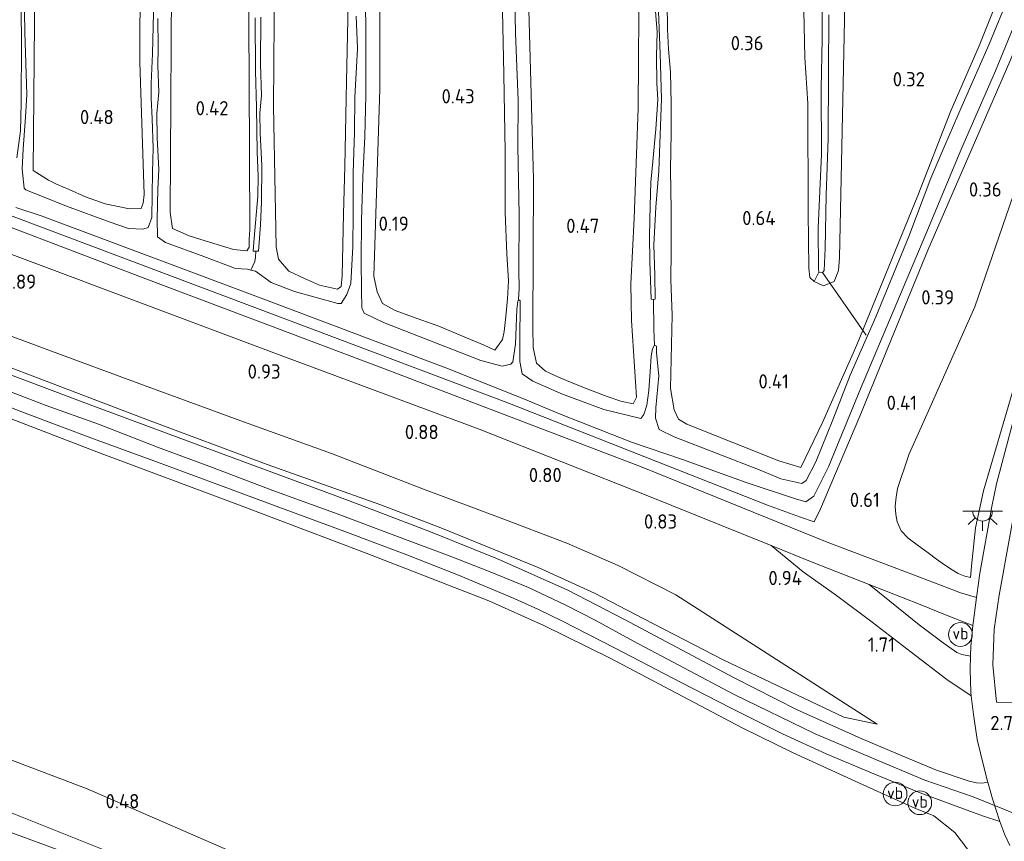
# Model space of a CAD drawing. Extents: x 126429 to 133038, y 413091 to 414846.
# Tile 28 of 256: x 126726 to 126850, y 414155 to 414259. Entities that reach past the tile are written whole.
import ezdxf
from ezdxf.enums import TextEntityAlignment as Align
from ezdxf.lldxf.tags import DXFTag

# ---------------------------------------------------------------- set-up
doc = ezdxf.new("R2010")
doc.units = 0
for name, color, linetype, lineweight in [('B-ME-BC-BETONVORM-GV', 50, 'Continuous', 18), ('B-ME-GR-GRAS-GV', 60, 'Continuous', 13), ('B-ME-GW-OPHOGING_KRUIN-G', 90, 'Continuous', 18), ('B-ME-GW-TALUD_KRUIN-G', 90, 'Continuous', 18), ('B-ME-GW-TALUD_TEEN-G', 90, 'Continuous', 18), ('B-ME-IE-MEUBILAIR_WEGMEUBILAIR-S', 7, 'Continuous', 25), ('B-ME-IE-TERREINAFSCHEIDING_KUNSTMATIG_HEKWERK-G', 20, 'IE-TERREINAFSCHEIDING-KUNSTMATIG', 18), ('B-ME-KW-KUNSTWERK_DUIKER-G', 170, 'Continuous', 18), ('B-ME-OG-HOOGTEPUNT-S', 7, 'Continuous', 25), ('B-ME-OG-WATER_GREPPEL-G', 160, 'Continuous', 18), ('B-ME-OG-WATER_SLOOT-G', 120, 'Continuous', 18), ('B-ME-OG-WATER_SLOOT-GV', 120, 'Continuous', 18), ('B-ME-VH-VERHARDING_ASFALT-GV', 252, 'Continuous', 18), ('B-ME-VH-VERHARDING_HALFVERHARDING-GV', 252, 'Continuous', 18), ('B-ME-VW-VERKEERSTEKEN_DRAAGCONSTRUCTIE-S', 7, 'Continuous', 25), ('B-ME-WH-WINTERBED-G', 150, 'WH-WINTERBED', 18)]:
    doc.layers.add(name, color=color, linetype=linetype, lineweight=lineweight)
doc.styles.add('NLCS-ISO', font='NLCS-ISO.ttf')
doc.styles.add('NLCS-ISO-ANNOTATIVE-T18', font='NLCS-ISO.ttf', dxfattribs={"height": 1.8})
doc.styles.get("Standard").update_dxf_attribs({"font": 'arial.ttf'})
doc.linetypes.add('IE-TERREINAFSCHEIDING-KUNSTMATIG', pattern='A,4,[82,NLCS.SHX,S=0.75,R=90,X=0,Y=0],4,-2', length=10)
tags = doc.linetypes.add('WH-WINTERBED', pattern='A,6,-3.5,["WB",Standard,S=1.8,R=0,X=-1.5,Y=-0.9],-3.5,6,-3.5,6,-3.5,6,-3.5,6,-3.5', length=51).pattern_tags.tags
tags[6] = DXFTag(74, 10)

# ---------------------------------------------------------------- blocks, each defined once
blk = doc.blocks.new('SAL-HOOGTELABEL-SO')
at = {"color": 0, "linetype": 'ByBlock', "lineweight": -2, "style": 'NLCS-ISO-ANNOTATIVE-T18'}
blk.add_attdef('HOOGTE', text='', height=1.8, dxfattribs=at).set_placement((2.79, 0), align=Align.RIGHT)
blk = doc.blocks.new('SKL-ET_OV_LICHTPUNT-SO')
at = {"color": 0, "linetype": 'ByBlock', "lineweight": 18}
for points in [[(-1.25, 0), (-2.5, 0)], [(1.25, 0), (2.5, 0)], [(-0.92, -0.85), (-1.83, -1.7)], [(0.92, -0.85), (1.83, -1.7)], [(0, -1.25), (0, -2.5)]]:
    blk.add_lwpolyline(points, dxfattribs=at)
blk.add_lwpolyline([(0, 0), (1.25, 0, -1), (-1.25, 0)], format="xyb", close=True, dxfattribs=at)
blk = doc.blocks.new('SIE-WEG_PAAL_VERKEERSBORD-SO')
at = {"color": 0, "linetype": 'ByBlock', "lineweight": 18}
blk.add_circle((0, 0), 1.5, dxfattribs=at)
at = {"color": 0, "linetype": 'ByBlock', "lineweight": 18, "style": 'NLCS-ISO'}
blk.add_text('vb', height=1.5, dxfattribs=at).set_placement((0, 0.13), align=Align.MIDDLE_CENTER)

msp = doc.modelspace()

# ---------------------------------------------------------------- linework, layer by layer
at = {"layer": 'B-ME-BC-BETONVORM-GV'}
msp.add_polyline3d([(126705.486, 414240.199, 0.586), (126741.741, 414226.425, 0.584), (126771.882, 414215.08, 0.572), (126804.412, 414202.651, 0.568), (126827.76, 414193.207, 0.698), (126837.76, 414189.421, 1.332), (126843.961, 414187.056, 1.905), (126844.479, 414186.832, 2.047), (126846.6269, 414186.2206, 2.4113), (126846.1811, 414182.9724, 2.5225), (126846.153, 414182.6728, 2.5279), (126842.923, 414183.9357, 1.9371), (126839.485, 414185.331, 1.593), (126833.0442, 414187.8647, 1.2466), (126825.875, 414190.685, 0.861), (126820.7046, 414192.7633, 0.8241), (126805.124, 414199.026, 0.713), (126783.819, 414207.466, 0.679), (126757.542, 414217.197, 0.673), (126726.173, 414228.982, 0.671), (126695.746, 414240.377, 0.671)], dxfattribs=at)
at = {"layer": 'B-ME-GR-GRAS-GV'}
for points in [[(126786.518, 414272.216, 0.189), (126786.922, 414252.249, 0.205), (126787.116, 414242.429, 0.207), (126787.109, 414234.809, 0.217), (126787.295, 414229.586, 0.237), (126787.528, 414226.188, 0.257), (126787.383, 414223.894, 0.225), (126787.188, 414221.678, 0.296), (126786.969, 414219.759, 0.278), (126786.752, 414218.757, 0.243), (126785.788, 414217.425, 0.353), (126784.456, 414218.07, 0.329), (126781.737, 414219.183, 0.321), (126778.732, 414220.439, 0.321), (126775.871, 414221.471, 0.325), (126773.235, 414222.412, 0.325), (126771.629, 414223.33, 0.323), (126770.941, 414224.799, 0.323), (126770.532, 414226.759, 0.323), (126771.274, 414250.352, 0.263), (126771.269, 414287.497, 0.141)], [(126771.269, 414287.497, 0.141), (126771.274, 414250.352, 0.263), (126770.532, 414226.759, 0.323), (126770.941, 414224.799, 0.323), (126771.629, 414223.33, 0.323), (126773.235, 414222.412, 0.325), (126775.871, 414221.471, 0.325), (126778.732, 414220.439, 0.321), (126781.737, 414219.183, 0.321), (126784.456, 414218.07, 0.329), (126785.788, 414217.425, 0.353), (126786.752, 414218.757, 0.243), (126786.969, 414219.759, 0.278), (126787.188, 414221.678, 0.296), (126787.383, 414223.894, 0.225), (126787.528, 414226.188, 0.257), (126787.295, 414229.586, 0.237), (126787.109, 414234.809, 0.217), (126787.116, 414242.429, 0.207), (126786.922, 414252.249, 0.205), (126786.518, 414272.216, 0.189)], [(126741.073, 414276.109, 0.054), (126740.969, 414253.773, 0.099), (126741.516, 414237.065, 0.177), (126741.392, 414235.951, 0.207), (126741.147, 414235.316, 0.267), (126739.688, 414235.261, 0.303), (126736.603, 414235.891, 0.307), (126734.103, 414236.772, 0.307), (126732.051, 414237.684, 0.297), (126730.448, 414238.368, 0.297), (126729.462, 414238.879, 0.297), (126727.533, 414240.108, 0.293), (126727.832, 414277.506, 0.203)], [(126727.832, 414277.506, 0.203), (126727.533, 414240.108, 0.293), (126729.462, 414238.879, 0.297), (126730.448, 414238.368, 0.297), (126732.051, 414237.684, 0.297), (126734.103, 414236.772, 0.307), (126736.603, 414235.891, 0.307), (126739.688, 414235.261, 0.303), (126741.147, 414235.316, 0.267), (126741.392, 414235.951, 0.207), (126741.516, 414237.065, 0.177), (126740.969, 414253.773, 0.099), (126741.073, 414276.109, 0.054)], [(126754.654, 414272.118, 0.273), (126754.794, 414251.48, 0.288), (126754.855, 414232.604, 0.329), (126754.794, 414231.414, 0.355), (126754.776, 414230.43, 0.381), (126754.475, 414229.941, 0.399), (126752.804, 414230.139, 0.401), (126749.219, 414231.212, 0.397), (126747.223, 414231.828, 0.474), (126745.121, 414232.783, 0.377), (126744.804, 414234.776, 0.369), (126745.029, 414270.07, 0.227)], [(126745.029, 414270.07, 0.227), (126744.804, 414234.776, 0.369), (126745.121, 414232.783, 0.377), (126747.223, 414231.828, 0.474), (126749.219, 414231.212, 0.397), (126752.804, 414230.139, 0.401), (126754.475, 414229.941, 0.399), (126754.776, 414230.43, 0.381), (126754.794, 414231.414, 0.355), (126754.855, 414232.604, 0.329), (126754.794, 414251.48, 0.288), (126754.654, 414272.118, 0.273)], [(126788.176, 414270.161, -0.197), (126788.412, 414257.421, -0.294), (126788.744, 414248.914, -0.294), (126788.683, 414243.119, -0.294), (126788.889, 414234.496, -0.294), (126788.819, 414227.505, -0.384), (126788.864, 414225.213, -0.474), (126788.77, 414223.82, -0.639), (126788.699, 414223.58, -0.639), (126788.576, 414222.592, -0.639), (126788.391, 414218.181, -0.639), (126788.074, 414215.944, -0.639), (126787.799, 414215.651, -0.639), (126786.729, 414215.39, -0.639), (126784.028, 414216.126, -0.639), (126771.734, 414220.892, -0.639), (126769.315, 414222.094, -0.639), (126769.015, 414222.75, -0.639), (126768.945, 414224.942, -0.639), (126768.942, 414228.732, -0.639), (126768.952, 414233.8, -0.639), (126769.122, 414239.306, -0.639), (126769.375, 414244.383, -0.639), (126769.511, 414249.547, -0.639), (126769.504, 414253.723, -0.639), (126769.51, 414258.689, -0.639), (126769.399, 414263.295, -0.639)], [(126805.97, 414261.75, -0.407), (126806.303, 414257.601, -0.407), (126806.193, 414254.504, -0.407), (126806.254, 414251.116, -0.407), (126806.369, 414249.044, -0.407), (126806.112, 414245.325, -0.407), (126805.956, 414243.548, -0.407), (126805.737, 414241.226, -0.407), (126805.485, 414238.601, -0.407), (126805.403, 414235.686, -0.407), (126805.344, 414231.857, -0.407), (126805.389, 414228.592, -0.407), (126805.535, 414223.862, -0.407), (126805.817, 414223.81, -0.407), (126805.883, 414220.077, -0.534), (126805.941, 414218.068, -0.639), (126805.718, 414217.591, -0.639), (126805.537, 414216.646, -0.639), (126805.416, 414214.725, -0.639), (126805.234, 414212.341, -0.639), (126804.994, 414210.486, -0.639), (126804.6, 414209.307, -0.639), (126804.214, 414208.796, -0.639), (126799.579, 414209.927, -0.639), (126794.33, 414211.891, -0.639), (126790.587, 414213.507, -0.639), (126789.248, 414214.435, -0.639), (126788.968, 414215.987, -0.639), (126788.946, 414219.333, -0.639), (126788.985, 414222.656, -0.639), (126789.006, 414223.648, -0.639), (126788.77, 414223.82, -0.639), (126788.864, 414225.213, -0.474), (126788.819, 414227.505, -0.384), (126788.889, 414234.496, -0.294), (126788.683, 414243.119, -0.294), (126788.744, 414248.914, -0.294), (126788.412, 414257.421, -0.294), (126788.176, 414270.161, -0.197)], [(126767.22, 414259.13, 0.144), (126767.055, 414251.332, 0.136), (126766.846, 414240.577, 0.121), (126766.697, 414234.604, 0.121), (126766.511, 414226.787, 0.271), (126766.405, 414225.464, 0.292), (126765.951, 414225.108, 0.297), (126763.675, 414225.619, 0.397), (126761.757, 414226.448, 0.455), (126759.779, 414227.4, 0.477), (126758.484, 414228.9, 0.447), (126758.181, 414230.475, 0.445), (126757.852, 414248.217, 0.25), (126758.017, 414269.768, 0.309)], [(126758.017, 414269.768, 0.309), (126757.852, 414248.217, 0.25), (126758.181, 414230.475, 0.445), (126758.484, 414228.9, 0.447), (126759.779, 414227.4, 0.477), (126761.757, 414226.448, 0.455), (126763.675, 414225.619, 0.397), (126765.951, 414225.108, 0.297), (126766.405, 414225.464, 0.292), (126766.511, 414226.787, 0.271), (126766.697, 414234.604, 0.121), (126766.846, 414240.577, 0.121), (126767.055, 414251.332, 0.136), (126767.22, 414259.13, 0.144)], [(126850.756, 414265.324, 0.34), (126846.932, 414255.836, 0.302), (126843.364, 414247.614, 0.317), (126839.186, 414236.924, 0.19), (126831.503, 414218.091, 0.22), (126827.16, 414208.3, 0.355), (126824.449, 414202.637, 0.4), (126821.662, 414203.461, 0.351), (126810.048, 414208.072, 0.325), (126809.003, 414208.706, 0.319), (126808.431, 414209.907, 0.307), (126807.994, 414212.596, 0.202), (126808.207, 414221.846, 0.058), (126808, 414226.311, 0.04), (126808.065, 414229.965, 0.049), (126808.08, 414235.146, 0.179), (126807.972, 414240.197, 0.149), (126808.062, 414244.833, 0.095), (126808.046, 414248.563, 0.059), (126807.978, 414252.484, 0.005), (126807.726, 414255.415, -0.049), (126807.601, 414257.935, -0.089), (126807.485, 414268.099, -0.083)], [(126807.485, 414268.099, -0.083), (126807.601, 414257.935, -0.089), (126807.726, 414255.415, -0.049), (126807.978, 414252.484, 0.005), (126808.046, 414248.563, 0.059), (126808.062, 414244.833, 0.095), (126807.972, 414240.197, 0.149), (126808.08, 414235.146, 0.179), (126808.065, 414229.965, 0.049), (126808, 414226.311, 0.04), (126808.207, 414221.846, 0.058), (126807.994, 414212.596, 0.202), (126808.431, 414209.907, 0.307), (126809.003, 414208.706, 0.319), (126810.048, 414208.072, 0.325), (126821.662, 414203.461, 0.351), (126824.449, 414202.637, 0.4), (126827.16, 414208.3, 0.355), (126831.503, 414218.091, 0.22), (126839.186, 414236.924, 0.19), (126843.364, 414247.614, 0.317), (126846.932, 414255.836, 0.302), (126850.756, 414265.324, 0.34)], [(126827.168, 414268.242, -0.391), (126827.148, 414256.668, -0.391), (126826.989, 414250.452, -0.391), (126827.026, 414242.159, -0.391), (126826.634, 414232.811, -0.391), (126826.682, 414227.68, -0.391), (126826.704, 414227.254, -0.391), (126826.112, 414226.067, 0.327), (126825.587, 414226.596, 0.312), (126825.454, 414227.777, 0.282), (126825.365, 414234.835, 0.147), (126825.312, 414248.54, 0.185), (126824.947, 414254.333, 0.185), (126824.832, 414260.297, 0.177)], [(126804.015, 414265.845, 0.044), (126803.913, 414247.95, 0.104), (126803.39, 414234.046, 0.112), (126802.983, 414225.793, 0.187), (126803.052, 414221.168, 0.202), (126803.7, 414211.492, 0.284), (126803.267, 414210.63, 0.155), (126801.728, 414210.98, 0.195), (126799.977, 414211.583, 0.277), (126797.891, 414212.381, 0.351), (126795.649, 414213.263, 0.367), (126793.75, 414214.043, 0.395), (126792.197, 414214.77, 0.397), (126791.046, 414215.788, 0.399), (126790.66, 414217.746, 0.413), (126790.583, 414220.285, 0.415), (126790.7, 414239.011, 0.349), (126790.112, 414260.423, 0.248)], [(126790.112, 414260.423, 0.248), (126790.7, 414239.011, 0.349), (126790.583, 414220.285, 0.415), (126790.66, 414217.746, 0.413), (126791.046, 414215.788, 0.399), (126792.197, 414214.77, 0.397), (126793.75, 414214.043, 0.395), (126795.649, 414213.263, 0.367), (126797.891, 414212.381, 0.351), (126799.977, 414211.583, 0.277), (126801.728, 414210.98, 0.195), (126803.267, 414210.63, 0.155), (126803.7, 414211.492, 0.284), (126803.052, 414221.168, 0.202), (126802.983, 414225.793, 0.187), (126803.39, 414234.046, 0.112), (126803.913, 414247.95, 0.104), (126804.015, 414265.845, 0.044)], [(126725.939, 414263.978, -0.639), (126726.023, 414256.313, -0.639), (126726.002, 414248.57, -0.639), (126725.896, 414245.088, -0.639), (126725.449, 414241.681, -0.639)], [(126742.764, 414261.741, -0.489), (126742.574, 414254.796, -0.489), (126742.419, 414251.114, -0.489), (126742.42, 414249.208, -0.489), (126742.534, 414246.609, -0.489), (126742.642, 414242.895, -0.489), (126742.576, 414239.877, -0.489), (126742.498, 414234.144, -0.564), (126742.04, 414232.906, -0.639), (126741.362, 414232.671, -0.639), (126739.541, 414232.768, -0.639), (126737.243, 414233.554, -0.639), (126731.714, 414235.61, -0.639), (126726.57, 414237.65, -0.639), (126726.357, 414237.882, -0.639), (126726.133, 414240.263, -0.639), (126726.24, 414242.833, -0.639), (126726.556, 414246.804, -0.639), (126726.697, 414249.676, -0.639), (126726.46, 414257.551, -0.639), (126726.347, 414265.015, -0.639)], [(126725.342, 414235.431, -0.639), (126728.64, 414234.32, -0.639), (126755.633, 414224.219, -0.639), (126779.594, 414215.199, -0.639), (126789.563, 414211.254, -0.639), (126793.951, 414209.37, -0.639), (126803.045, 414205.826, -0.639), (126809.479, 414203.61, -0.639), (126817.547, 414200.718, -0.639), (126823.745, 414198.674, -0.639), (126825.047, 414198.295, -0.639), (126826.078, 414198.987, -0.639), (126827.937, 414202.72, -0.639), (126831.979, 414212.564, -0.639), (126836.548, 414223.399, -0.639), (126840.533, 414232.84, -0.639), (126844.614, 414242.662, -0.639), (126849.026, 414252.653, -0.639), (126853.164, 414262.858, -0.639)], [(126850.799, 414262.308, -0.639), (126848.226, 414256.051, -0.639), (126844.799, 414248.289, -0.639), (126842.601, 414243.253, -0.639), (126840.867, 414239.13, -0.639), (126838.084, 414231.747, -0.639), (126833.89, 414221.645, -0.639), (126830.642, 414214.282, -0.639), (126828.459, 414208.637, -0.639), (126826.33, 414203.314, -0.639), (126825.097, 414200.974, -0.639), (126824.554, 414200.611, -0.639), (126821.92, 414201.184, -0.639), (126819.314, 414202.276, -0.639), (126808.438, 414206.493, -0.639), (126806.56, 414207.402, -0.639), (126806.082, 414208.86, -0.639), (126806.136, 414210.155, -0.639), (126806.488, 414214.194, -0.639), (126806.205, 414217.104, -0.639), (126806.218, 414217.915, -0.639), (126805.941, 414218.068, -0.639), (126805.883, 414220.077, -0.534), (126805.817, 414223.81, -0.407), (126806.062, 414223.861, -0.407), (126805.986, 414226.864, -0.407), (126805.863, 414230.7, -0.407), (126806.143, 414235.452, -0.407), (126806.498, 414240.038, -0.407), (126806.84, 414249.146, -0.407), (126806.672, 414254.808, -0.407), (126806.415, 414261.245, -0.407)], [(126824.832, 414260.297, 0.177), (126824.947, 414254.333, 0.185), (126825.312, 414248.54, 0.185), (126825.365, 414234.835, 0.147), (126825.454, 414227.777, 0.282), (126825.587, 414226.596, 0.312), (126826.112, 414226.067, 0.327), (126827.307, 414225.538, 0.327), (126828.654, 414226.07, 0.222), (126829.182, 414227.46, 0.145), (126829.333, 414229.094, 0.203), (126829.996, 414261.033, 0.089)], [(126829.996, 414261.033, 0.089), (126829.333, 414229.094, 0.203), (126829.182, 414227.46, 0.145), (126828.654, 414226.07, 0.222), (126827.307, 414225.538, 0.327), (126826.112, 414226.067, 0.327), (126826.704, 414227.254, -0.391), (126827.169, 414227.214, -0.391), (126827.382, 414227.469, -0.391), (126827.5, 414230.261, -0.391), (126827.639, 414236.965, -0.391), (126827.899, 414244.129, -0.391), (126827.94, 414252.337, -0.391), (126827.966, 414259.735, -0.391)], [(126755.556, 414259.36, -0.212), (126755.579, 414252.649, -0.212), (126755.688, 414248.023, -0.212), (126755.796, 414242.383, -0.212), (126755.936, 414239.438, -0.212), (126755.868, 414236.846, -0.212), (126755.402, 414231.535, -0.212), (126755.293, 414229.897, -0.212), (126755.617, 414229.903, -0.212), (126755.586, 414229.155, -0.257), (126755.501, 414228.591, -0.399), (126754.986, 414227.529, -0.639), (126754.569, 414227.637, -0.639), (126753.074, 414227.74, -0.639), (126749.041, 414229.227, -0.639), (126744.211, 414231.011, -0.639), (126743.226, 414231.701, -0.639), (126743.158, 414233.934, -0.564), (126743.256, 414237.72, -0.489), (126743.36, 414240.209, -0.489), (126743.184, 414244.23, -0.489), (126743.131, 414247.293, -0.489), (126743.365, 414249.979, -0.489), (126743.243, 414253.349, -0.489), (126743.296, 414255.577, -0.489), (126743.248, 414259.268, -0.489)], [(126768.31, 414259.57, -0.639), (126768.442, 414255.47, -0.639), (126768.324, 414253.144, -0.639), (126768.126, 414249.382, -0.639), (126768.081, 414244.944, -0.639), (126767.906, 414239.803, -0.639), (126767.932, 414234.613, -0.639), (126767.86, 414230.501, -0.639), (126767.624, 414225.828, -0.639), (126767.1, 414224.452, -0.639), (126766.403, 414223.305, -0.639), (126765.983, 414223.327, -0.639), (126760.512, 414224.813, -0.639), (126757.559, 414225.951, -0.639), (126755.592, 414227.371, -0.639), (126754.986, 414227.529, -0.639), (126755.501, 414228.591, -0.399), (126755.586, 414229.155, -0.257), (126755.617, 414229.903, -0.212), (126755.982, 414229.909, -0.212), (126756.203, 414233.244, -0.212), (126756.344, 414236.117, -0.212), (126756.375, 414240.717, -0.212), (126756.182, 414244.82, -0.212), (126756.145, 414247.315, -0.212), (126756.32, 414249.557, -0.212), (126756.203, 414253.515, -0.212), (126756.269, 414259.451, -0.212)], [(126850.825, 414253.851, 0.331), (126840.471, 414230.022, 0.419), (126831.876, 414209.083, 0.605), (126826.932, 414197.405, 0.725), (126826.102, 414195.745, 0.631), (126824.394, 414196.359, 0.69), (126820.244, 414197.868, 0.535), (126787.657, 414210.7, 0.533), (126765.883, 414218.888, 0.533), (126744.11, 414227.076, 0.533), (126722.372, 414235.273, 0.533)], [(126722.372, 414235.273, 0.533), (126744.11, 414227.076, 0.533), (126765.883, 414218.888, 0.533), (126787.657, 414210.7, 0.533), (126820.244, 414197.868, 0.535), (126824.394, 414196.359, 0.69), (126826.102, 414195.745, 0.631), (126826.932, 414197.405, 0.725), (126831.876, 414209.083, 0.605), (126840.471, 414230.022, 0.419), (126850.825, 414253.851, 0.331)], [(126695.746, 414240.377, 0.671), (126726.173, 414228.982, 0.671), (126757.542, 414217.197, 0.673), (126783.819, 414207.466, 0.679), (126805.124, 414199.026, 0.713), (126820.7046, 414192.7633, 0.8241), (126824.7097, 414189.4621, 0.9105), (126828.9539, 414186.483, 1.11), (126833.4587, 414183.1184, 1.3475), (126838.3722, 414179.333, 1.8415), (126842.8551, 414175.8508, 2.269), (126845.9562, 414173.8256, 2.5375), (126846.2263, 414171.4393, 2.5375), (126846.7018, 414168.3119, 2.5795), (126847.5276, 414164.8327, 2.5795), (126847.9855, 414163.0493, 2.575), (126848.0226, 414162.922, 2.5771), (126847.3155, 414162.8018, 2.5705), (126846.6034, 414162.8237, 2.5705), (126845.6823, 414163.0552, 2.5705), (126841.5658, 414164.4408, 2.579), (126837.5261, 414166.1215, 2.613), (126832.0568, 414168.4178, 2.6045), (126823.9777, 414172.0306, 2.6215), (126816.004, 414176.083, 2.6555), (126802.1497, 414183.4521, 2.6385), (126795.0289, 414187.1443, 2.6895), (126786.1545, 414191.0932, 2.7065), (126777.6982, 414194.497, 2.6895), (126767.3205, 414198.4458, 2.647), (126749.8839, 414204.8982, 2.7065), (126735.0429, 414210.4048, 2.664), (126717.9174, 414216.8385, 2.6215)], [(126851.682, 414210.078, 2.057), (126849.136, 414200.552, 2.219), (126848.53, 414197.699, 2.242), (126846.991, 414189.048, 2.332), (126846.9131, 414188.3065, 2.3399), (126846.6269, 414186.2206, 2.4113), (126844.479, 414186.832, 2.047), (126843.961, 414187.056, 1.905), (126837.76, 414189.421, 1.332), (126827.76, 414193.207, 0.698), (126804.412, 414202.651, 0.568), (126771.882, 414215.08, 0.572), (126741.741, 414226.425, 0.584), (126705.486, 414240.199, 0.586)], [(126851.248, 414236.94, 0.785), (126846.402, 414222.903, 0.735), (126839.686, 414207.793, 0.669), (126838.13, 414204.322, 0.715), (126837.503, 414202.573, 0.755), (126837.09, 414201.368, 0.797), (126836.658, 414199.953, 0.849), (126836.466, 414198.868, 0.919), (126836.342, 414197.753, 0.989), (126836.411, 414196.692, 1.039), (126836.585, 414195.762, 1.083), (126837.091, 414194.614, 1.141), (126837.969, 414193.691, 1.207), (126839.29, 414192.728, 1.351), (126840.501, 414191.868, 1.497), (126841.577, 414191.044, 1.589), (126842.592, 414190.343, 1.691), (126843.544, 414189.718, 1.795), (126844.299, 414189.251, 1.875), (126845.158, 414188.893, 2.177), (126845.85, 414188.76, 2.321), (126846.039, 414190.595, 2.315), (126846.504, 414194.985, 2.293), (126847.512, 414199.654, 2.229), (126851.313, 414212.702, 2.099)], [(126851.313, 414212.702, 2.099), (126847.512, 414199.654, 2.229), (126846.504, 414194.985, 2.293), (126846.039, 414190.595, 2.315), (126845.85, 414188.76, 2.321), (126845.158, 414188.893, 2.177), (126844.299, 414189.251, 1.875), (126843.544, 414189.718, 1.795), (126842.592, 414190.343, 1.691), (126841.577, 414191.044, 1.589), (126840.501, 414191.868, 1.497), (126839.29, 414192.728, 1.351), (126837.969, 414193.691, 1.207), (126837.091, 414194.614, 1.141), (126836.585, 414195.762, 1.083), (126836.411, 414196.692, 1.039), (126836.342, 414197.753, 0.989), (126836.466, 414198.868, 0.919), (126836.658, 414199.953, 0.849), (126837.09, 414201.368, 0.797), (126837.503, 414202.573, 0.755), (126838.13, 414204.322, 0.715), (126839.686, 414207.793, 0.669), (126846.402, 414222.903, 0.735), (126851.248, 414236.94, 0.785)], [(126718.1259, 414221.6314, 1.58), (126729.8467, 414217.2857, 1.561), (126741.4507, 414213.0104, 1.5325), (126754.1776, 414208.3358, 1.523), (126765.1967, 414204.3655, 1.675), (126776.777, 414199.8796, 1.7035), (126786.2519, 414196.3562, 1.694), (126794.8845, 414193.0913, 1.6085), (126801.3644, 414190.2506, 1.618), (126808.6389, 414186.5427, 1.5705), (126834.0879, 414170.222, 2.3135), (126829.8462, 414171.0969, 2.5479), (126814.7143, 414178.3004, 2.5805), (126804.6121, 414183.5174, 2.5695), (126798.3829, 414186.7778, 2.6025), (126791.2863, 414189.9852, 2.6575), (126778.9615, 414194.9883, 2.5915), (126771.2632, 414197.9404, 2.6245), (126757.054, 414202.979, 2.6135), (126741.9574, 414208.6113, 2.6465), (126726.4899, 414214.5128, 2.7015), (126712.3226, 414219.8978, 2.6905)], [(126712.3226, 414219.8978, 2.6905), (126726.4899, 414214.5128, 2.7015), (126741.9574, 414208.6113, 2.6465), (126757.054, 414202.979, 2.6135), (126771.2632, 414197.9404, 2.6245), (126778.9615, 414194.9883, 2.5915), (126791.2863, 414189.9852, 2.6575), (126798.3829, 414186.7778, 2.6025), (126804.6121, 414183.5174, 2.5695), (126814.7143, 414178.3004, 2.5805), (126829.8462, 414171.0969, 2.5479), (126834.0879, 414170.222, 2.3135), (126808.6389, 414186.5427, 1.5705), (126801.3644, 414190.2506, 1.618), (126794.8845, 414193.0913, 1.6085), (126786.2519, 414196.3562, 1.694), (126776.777, 414199.8796, 1.7035), (126765.1967, 414204.3655, 1.675), (126754.1776, 414208.3358, 1.523), (126741.4507, 414213.0104, 1.5325), (126729.8467, 414217.2857, 1.561), (126718.1259, 414221.6314, 1.58)], [(126717.8953, 414212.8021, 2.5875), (126726.6448, 414209.4188, 2.579), (126735.1433, 414206.2452, 2.5875), (126743.2023, 414203.3026, 2.6045), (126751.1566, 414200.3602, 2.6215), (126758.5248, 414197.6279, 2.6045), (126766.8722, 414194.543, 2.579), (126774.6799, 414191.6007, 2.579), (126781.2315, 414189.0161, 2.5875), (126788.2225, 414186.0959, 2.613), (126791.3281, 414184.7154, 2.63), (126794.2418, 414183.2783, 2.579), (126800.9807, 414179.8138, 2.562), (126809.3102, 414175.4887, 2.596), (126815.6305, 414172.2342, 2.596), (126822.1185, 414169.0215, 2.579), (126827.644, 414166.4801, 2.579), (126833.6302, 414163.9801, 2.596), (126839.4874, 414161.5579, 2.579), (126844.1763, 414159.8553, 2.613), (126847.5045, 414158.6363, 2.613), (126849.5769, 414157.9634, 2.596), (126850.1833, 414156.2648, 2.651), (126850.8101, 414154.9215, 2.6601)], [(126719.5647, 414210.7415, 2.5785), (126735.7594, 414204.5246, 2.5785), (126753.5469, 414197.8588, 2.5515), (126769.5711, 414191.8062, 2.5785), (126785.063, 414185.7764, 2.5785), (126792.0042, 414182.6928, 2.5875), (126800.3586, 414178.5795, 2.6055), (126808.0256, 414174.5336, 2.6055), (126817.0097, 414169.7604, 2.6145), (126823.445, 414166.5987, 2.5785), (126832.7749, 414162.3511, 2.6055), (126838.8471, 414159.6156, 2.6055), (126841.2297, 414158.6807, 2.6164), (126843.8679, 414156.553, 2.6414), (126847.7686, 414151.4855, 2.5289)], [(126847.7686, 414151.4855, 2.5289), (126843.8679, 414156.553, 2.6414), (126841.2297, 414158.6807, 2.6164), (126838.8471, 414159.6156, 2.6055), (126832.7749, 414162.3511, 2.6055), (126823.445, 414166.5987, 2.5785), (126817.0097, 414169.7604, 2.6145), (126808.0256, 414174.5336, 2.6055), (126800.3586, 414178.5795, 2.6055), (126792.0042, 414182.6928, 2.5875), (126785.063, 414185.7764, 2.5785), (126769.5711, 414191.8062, 2.5785), (126753.5469, 414197.8588, 2.5515), (126735.7594, 414204.5246, 2.5785), (126719.5647, 414210.7415, 2.5785)], [(126670.6761, 414186.2036, 0.339), (126734.3369, 414162.0564, 0.614), (126756.1581, 414152.5506, 0.6015)], [(126756.1581, 414152.5506, 0.6015), (126734.3369, 414162.0564, 0.614), (126670.6761, 414186.2036, 0.339)], [(126736.659, 414154.315, 0.418), (126718.709, 414161.433, 0.1825)], [(126718.709, 414161.433, 0.1825), (126736.659, 414154.315, 0.418)], [(126732.937, 414153.556, -0.6035), (126722.832, 414157.24, -0.6035)]]:
    msp.add_polyline3d(points, dxfattribs=at)
msp.add_polyline3d([(126845.9063, 414180.0414, 2.575), (126845.8612, 414178.8312, 2.5594), (126844.7658, 414179.0091, 2.4685), (126844.1235, 414179.2613, 2.3165), (126842.3938, 414180.4814, 2.0695), (126839.3819, 414182.7869, 1.7465), (126833.0442, 414187.8647, 1.2466), (126839.485, 414185.331, 1.593), (126842.923, 414183.9357, 1.9371), (126846.153, 414182.6728, 2.5279)], close=True, dxfattribs=at)
at = {"layer": 'B-ME-GW-OPHOGING_KRUIN-G'}
for points in [[(126849.469, 414186.5, 2.397), (126852.261, 414201.823, 2.2), (126858.221, 414219.672, 2.118), (126868.703, 414245.874, 2.216), (126882.833, 414279.143, 2.194), (126894.518, 414306.999, 2.194), (126903.6169, 414328.3054, 2.192)], [(126849.469, 414186.5, 2.397), (126848.844, 414182.229, 2.457), (126848.695, 414177.715, 2.57), (126849.125, 414172.994, 2.682), (126851.79, 414172.91, 2.48), (126852.168, 414172.8674, 2.4289), (126859.235, 414172.071, 1.993), (126864.911, 414170.636, 1.82), (126879.343, 414165.794, 1.948), (126894.268, 414160.627, 2.053), (126909.331, 414154.867, 2.007)]]:
    msp.add_polyline3d(points, dxfattribs=at)
at = {"layer": 'B-ME-GW-TALUD_KRUIN-G'}
for points in [[(126886.433, 414299.689, 2.016), (126872.239, 414265.617, 2.019), (126859.021, 414233.439, 2.019), (126851.313, 414212.702, 2.099), (126847.512, 414199.654, 2.229), (126846.504, 414194.985, 2.293), (126846.039, 414190.595, 2.315), (126845.85, 414188.76, 2.321)], [(126712.3226, 414219.8978, 2.6905), (126726.4899, 414214.5128, 2.7015), (126741.9574, 414208.6113, 2.6465), (126757.054, 414202.979, 2.6135), (126771.2632, 414197.9404, 2.6245), (126778.9615, 414194.9883, 2.5915), (126791.2863, 414189.9852, 2.6575), (126798.3829, 414186.7778, 2.6025), (126804.6121, 414183.5174, 2.5695), (126814.7143, 414178.3004, 2.5805), (126829.8462, 414171.0969, 2.5479), (126834.0879, 414170.222, 2.3135)], [(126719.5647, 414210.7415, 2.5785), (126735.7594, 414204.5246, 2.5785), (126753.5469, 414197.8588, 2.5515), (126769.5711, 414191.8062, 2.5785), (126785.063, 414185.7764, 2.5785), (126792.0042, 414182.6928, 2.5875), (126800.3586, 414178.5795, 2.6055), (126808.0256, 414174.5336, 2.6055), (126817.0097, 414169.7604, 2.6145), (126823.445, 414166.5987, 2.5785), (126832.7749, 414162.3511, 2.6055), (126838.8471, 414159.6156, 2.6055), (126841.2297, 414158.6807, 2.6164)], [(126841.2297, 414158.6807, 2.6164), (126843.8679, 414156.553, 2.6414), (126847.7686, 414151.4855, 2.5289), (126853.7568, 414144.4161, 2.5914), (126861.2206, 414136.7444, 2.6039), (126869.9625, 414128.816, 2.7664), (126879.5463, 414121.6475, 2.7039), (126897.2955, 414108.062, 2.7664), (126910.8794, 414097.2207, 2.8039)]]:
    msp.add_polyline3d(points, dxfattribs=at)
at = {"layer": 'B-ME-GW-TALUD_TEEN-G'}
for points in [[(126883.87, 414323.875, 0.535), (126884.315, 414316.599, 0.805), (126883.906, 414311.691, 0.948), (126881.906, 414306.301, 1.023), (126877.014, 414296.599, 0.873), (126868.484, 414279.32, 0.885), (126861.167, 414262.573, 0.86), (126856.281, 414250.59, 0.785), (126851.248, 414236.94, 0.785), (126846.402, 414222.903, 0.735), (126839.686, 414207.793, 0.669)], [(126913.0099, 414055.2944, 0.4515), (126891.018, 414070.7783, 0.789), (126881.9755, 414077.9319, 1.1015), (126871.514, 414085.3403, 1.0515), (126859.5031, 414092.7868, 0.864), (126843.5115, 414103.5729, 0.889), (126827.9843, 414113.9948, 0.7765), (126811.9212, 414125.1283, 0.8265), (126802.2437, 414131.5344, 0.8515), (126790.9051, 414137.5079, 0.7265), (126775.1733, 414144.4737, 0.7265), (126756.1581, 414152.5506, 0.6015), (126734.3369, 414162.0564, 0.614), (126670.6761, 414186.2036, 0.339), (126640.2542, 414198.4618, 0.189), (126612.5973, 414211.2043, 0.4515), (126594.5283, 414219.2406, 0.664), (126578.0987, 414226.1659, 0.8515), (126560.5158, 414232.8193, 0.964), (126543.7678, 414239.2498, 0.914), (126526.6421, 414245.2078, 0.8515)], [(126834.0879, 414170.222, 2.3135), (126808.6389, 414186.5427, 1.5705), (126801.3644, 414190.2506, 1.618), (126794.8845, 414193.0913, 1.6085), (126786.2519, 414196.3562, 1.694), (126776.777, 414199.8796, 1.7035), (126765.1967, 414204.3655, 1.675), (126754.1776, 414208.3358, 1.523), (126741.4507, 414213.0104, 1.5325), (126729.8467, 414217.2857, 1.561), (126718.1259, 414221.6314, 1.58)], [(126839.686, 414207.793, 0.669), (126838.13, 414204.322, 0.715), (126837.503, 414202.573, 0.755), (126837.09, 414201.368, 0.797), (126836.658, 414199.953, 0.849), (126836.466, 414198.868, 0.919), (126836.342, 414197.753, 0.989), (126836.411, 414196.692, 1.039), (126836.585, 414195.762, 1.083), (126837.091, 414194.614, 1.141), (126837.969, 414193.691, 1.207), (126839.29, 414192.728, 1.351), (126840.501, 414191.868, 1.497), (126841.577, 414191.044, 1.589), (126842.592, 414190.343, 1.691), (126843.544, 414189.718, 1.795), (126844.299, 414189.251, 1.875), (126845.158, 414188.893, 2.177), (126845.85, 414188.76, 2.321)]]:
    msp.add_polyline3d(points, dxfattribs=at)
at = {"layer": 'B-ME-IE-TERREINAFSCHEIDING_KUNSTMATIG_HEKWERK-G'}
msp.add_polyline3d([(126869.694, 414308.922, 0.437), (126868.31, 414306.852, 0.19), (126864.532, 414298.943, 0.287), (126860.263, 414288.52, 0.295), (126855.175, 414276.429, 0.325), (126850.756, 414265.324, 0.34), (126846.932, 414255.836, 0.302), (126843.364, 414247.614, 0.317), (126839.186, 414236.924, 0.19), (126831.503, 414218.091, 0.22), (126827.16, 414208.3, 0.355), (126824.449, 414202.637, 0.4)], dxfattribs=at)
at = {"layer": 'B-ME-KW-KUNSTWERK_DUIKER-G'}
msp.add_polyline3d([(126827.169, 414227.214, -0.391), (126832.697, 414219.304, -0.639)], dxfattribs=at)
at = {"layer": 'B-ME-OG-WATER_GREPPEL-G'}
for points in [[(126786.941, 414344.586, -0.197), (126787.487, 414332.461, -0.197), (126787.582, 414316.869, -0.197), (126787.457, 414302.786, -0.197), (126787.418, 414296.524, -0.197), (126787.731, 414289.498, -0.197), (126788.06, 414279.47, -0.197), (126788.176, 414270.161, -0.197), (126788.412, 414257.421, -0.294), (126788.744, 414248.914, -0.294), (126788.683, 414243.119, -0.294), (126788.889, 414234.496, -0.294), (126788.819, 414227.505, -0.384), (126788.864, 414225.213, -0.474), (126788.77, 414223.82, -0.639)], [(126755.617, 414229.903, -0.212), (126755.586, 414229.155, -0.257), (126755.501, 414228.591, -0.399), (126754.986, 414227.529, -0.639)], [(126805.817, 414223.81, -0.407), (126805.883, 414220.077, -0.534), (126805.941, 414218.068, -0.639)]]:
    msp.add_polyline3d(points, dxfattribs=at)
at = {"layer": 'B-ME-OG-WATER_SLOOT-G'}
for points in [[(126727.926, 414384.787, 0.112), (126727.779, 414369.807, 0.169), (126727.844, 414347.114, 0.173), (126727.91, 414324.421, 0.177), (126727.871, 414300.963, 0.19), (126727.832, 414277.506, 0.203), (126727.533, 414240.108, 0.293)], [(126745.163, 414371.711, 0.059), (126745.138, 414368.313, 0.151), (126744.903, 414343.595, 0.197), (126744.869, 414311.215, 0.225), (126744.949, 414290.642, 0.226), (126745.029, 414270.07, 0.227), (126744.804, 414234.776, 0.369), (126745.121, 414232.783, 0.377), (126747.223, 414231.828, 0.474), (126749.219, 414231.212, 0.397), (126752.804, 414230.139, 0.401), (126754.475, 414229.941, 0.399), (126754.776, 414230.43, 0.381), (126754.794, 414231.414, 0.355), (126754.855, 414232.604, 0.329), (126754.794, 414251.48, 0.288), (126754.654, 414272.118, 0.273), (126754.514, 414292.755, 0.258), (126754.686, 414314.282, 0.22), (126754.857, 414335.809, 0.181), (126754.976, 414365.539, 0.129)], [(126758.403, 414364.667, 0.243), (126758.797, 414351.019, 0.283), (126758.598, 414324.609, 0.271), (126758.317, 414299.38, 0.279), (126758.017, 414269.768, 0.309), (126757.852, 414248.217, 0.25), (126758.181, 414230.475, 0.445), (126758.484, 414228.9, 0.447), (126759.779, 414227.4, 0.477), (126761.757, 414226.448, 0.455), (126763.675, 414225.619, 0.397), (126765.951, 414225.108, 0.297)], [(126769.674, 414361.575, 0.061), (126768.767, 414361.695, 0.069), (126767.825, 414361.471, 0.091), (126767.476, 414360.877, 0.091), (126767.353, 414359.889, 0.136), (126767.195, 414350.308, 0.121), (126767.175, 414338.734, 0.136), (126767.411, 414325.994, 0.046), (126767.089, 414315.427, 0.054), (126767.191, 414302.895, 0.114), (126767.109, 414293.209, 0.054), (126767.175, 414278.835, 0.046), (126767.127, 414268.519, 0.181), (126767.22, 414259.13, 0.144), (126767.055, 414251.332, 0.136), (126766.846, 414240.577, 0.121), (126766.697, 414234.604, 0.121), (126766.511, 414226.787, 0.271), (126766.405, 414225.464, 0.292), (126765.951, 414225.108, 0.297)], [(126786.364, 414347.526, 0.315), (126787.436, 414347.453, 0.301), (126788.39, 414346.593, 0.271), (126788.774, 414345.128, 0.233), (126788.936, 414343.285, 0.239), (126789.092, 414341.371, 0.257), (126789.548, 414333.479, 0.11), (126789.773, 414316.148, 0.283), (126790.145, 414295.55, 0.237), (126790.029, 414278.138, 0.259), (126790.112, 414260.423, 0.248), (126790.7, 414239.011, 0.349), (126790.583, 414220.285, 0.415), (126790.66, 414217.746, 0.413), (126791.046, 414215.788, 0.399), (126792.197, 414214.77, 0.397), (126793.75, 414214.043, 0.395), (126795.649, 414213.263, 0.367), (126797.891, 414212.381, 0.351), (126799.977, 414211.583, 0.277), (126801.728, 414210.98, 0.195), (126803.267, 414210.63, 0.155)], [(126807.752, 414338.946, 0.134), (126806.659, 414338.992, 0.164), (126805.756, 414338.726, 0.127), (126805.209, 414338.242, 0.134), (126804.535, 414337.155, 0.142), (126804.956, 414325.462, 0.187), (126804.56, 414317.471, 0.074), (126804.434, 414307.706, 0.052), (126804.321, 414293.907, 0.067), (126804.306, 414283.407, 0.127), (126804.157, 414273.096, 0.149), (126804.015, 414265.845, 0.044), (126803.913, 414247.95, 0.104), (126803.39, 414234.046, 0.112), (126802.983, 414225.793, 0.187), (126803.052, 414221.168, 0.202), (126803.7, 414211.492, 0.284), (126803.267, 414210.63, 0.155)], [(126827.642, 414328.122, 0.253), (126826.473, 414327.891, 0.17), (126825.908, 414327.469, 0.155), (126825.618, 414326.366, 0.147), (126825.456, 414323.941, 0.035), (126825.501, 414318.749, 0.035), (126825.322, 414305.784, 0.087), (126825.339, 414295.08, 0.125), (126825.326, 414282.209, 0.125), (126825.36, 414272.397, 0.125), (126824.832, 414260.297, 0.177), (126824.947, 414254.333, 0.185), (126825.312, 414248.54, 0.185), (126825.365, 414234.835, 0.147), (126825.454, 414227.777, 0.282), (126825.587, 414226.596, 0.312), (126826.112, 414226.067, 0.327)], [(126826.112, 414226.067, 0.327), (126827.307, 414225.538, 0.327), (126828.654, 414226.07, 0.222), (126829.182, 414227.46, 0.145), (126829.333, 414229.094, 0.203), (126829.996, 414261.033, 0.089), (126830.206, 414281.473, 0.149), (126830.415, 414301.913, 0.209), (126830.577, 414322.956, 0.149), (126830.45, 414325.453, 0.091), (126830.206, 414327.164, 0.107), (126829.188, 414328.1, 0.257), (126827.642, 414328.122, 0.253)], [(126869.694, 414308.922, 0.437), (126870.791, 414309.127, 0.371), (126871.701, 414308.811, 0.371), (126872.365, 414308.118, 0.371), (126872.566, 414307.49, 0.361), (126863.14, 414284.069, 0.327), (126850.825, 414253.851, 0.331), (126840.471, 414230.022, 0.419), (126831.876, 414209.083, 0.605), (126826.932, 414197.405, 0.725), (126826.102, 414195.745, 0.631)], [(126727.533, 414240.108, 0.293), (126729.462, 414238.879, 0.297), (126730.448, 414238.368, 0.297), (126732.051, 414237.684, 0.297), (126734.103, 414236.772, 0.307), (126736.603, 414235.891, 0.307), (126739.688, 414235.261, 0.303), (126741.147, 414235.316, 0.267), (126741.392, 414235.951, 0.207), (126741.516, 414237.065, 0.177), (126740.969, 414253.773, 0.099), (126741.073, 414276.109, 0.054), (126741.177, 414298.445, 0.009)], [(126771.269, 414287.497, 0.141), (126771.274, 414250.352, 0.263), (126770.532, 414226.759, 0.323), (126770.941, 414224.799, 0.323), (126771.629, 414223.33, 0.323), (126773.235, 414222.412, 0.325), (126775.871, 414221.471, 0.325), (126778.732, 414220.439, 0.321), (126781.737, 414219.183, 0.321), (126784.456, 414218.07, 0.329), (126785.788, 414217.425, 0.353), (126786.752, 414218.757, 0.243), (126786.969, 414219.759, 0.278), (126787.188, 414221.678, 0.296), (126787.383, 414223.894, 0.225), (126787.528, 414226.188, 0.257), (126787.295, 414229.586, 0.237), (126787.109, 414234.809, 0.217), (126787.116, 414242.429, 0.207), (126786.922, 414252.249, 0.205), (126786.518, 414272.216, 0.189)], [(126826.102, 414195.745, 0.631), (126824.394, 414196.359, 0.69), (126820.244, 414197.868, 0.535), (126787.657, 414210.7, 0.533), (126765.883, 414218.888, 0.533), (126744.11, 414227.076, 0.533), (126722.372, 414235.273, 0.533), (126700.635, 414243.47, 0.533), (126664.045, 414257.155, 0.531), (126630.007, 414270.03, 0.527), (126600.414, 414280.688, 0.515), (126600.276, 414281.24, 0.471), (126600.259, 414281.828, 0.403), (126600.423, 414282.61, 0.325), (126600.886, 414283.577, 0.275), (126601.562, 414284.313, 0.245), (126602.364, 414284.64, 0.225), (126603.088, 414284.598, 0.205), (126603.828, 414284.484, 0.177)], [(126807.485, 414268.099, -0.083), (126807.601, 414257.935, -0.089), (126807.726, 414255.415, -0.049), (126807.978, 414252.484, 0.005), (126808.046, 414248.563, 0.059), (126808.062, 414244.833, 0.095), (126807.972, 414240.197, 0.149), (126808.08, 414235.146, 0.179), (126808.065, 414229.965, 0.049), (126808, 414226.311, 0.04), (126808.207, 414221.846, 0.058), (126807.994, 414212.596, 0.202), (126808.431, 414209.907, 0.307), (126809.003, 414208.706, 0.319), (126810.048, 414208.072, 0.325), (126821.662, 414203.461, 0.351), (126824.449, 414202.637, 0.4)], [(126771.811, 414140.29, 0.544), (126750.804, 414148.655, 0.414), (126736.659, 414154.315, 0.418), (126718.709, 414161.433, 0.1825), (126701.225, 414168.669, 0.189), (126683.15, 414176.466, 0.308), (126665.871, 414182.995, 0.118), (126644.768, 414192.176, 0.0175)]]:
    msp.add_polyline3d(points, dxfattribs=at)
at = {"layer": 'B-ME-OG-WATER_SLOOT-GV'}
for points in [[(126827.966, 414259.735, -0.391), (126827.94, 414252.337, -0.391), (126827.899, 414244.129, -0.391), (126827.639, 414236.965, -0.391), (126827.5, 414230.261, -0.391), (126827.382, 414227.469, -0.391), (126827.169, 414227.214, -0.391), (126826.704, 414227.254, -0.391), (126826.682, 414227.68, -0.391), (126826.634, 414232.811, -0.391), (126827.026, 414242.159, -0.391), (126826.989, 414250.452, -0.391), (126827.148, 414256.668, -0.391), (126827.168, 414268.242, -0.391)], [(126725.449, 414241.681, -0.639), (126725.896, 414245.088, -0.639), (126726.002, 414248.57, -0.639), (126726.023, 414256.313, -0.639), (126725.939, 414263.978, -0.639)], [(126726.347, 414265.015, -0.639), (126726.46, 414257.551, -0.639), (126726.697, 414249.676, -0.639), (126726.556, 414246.804, -0.639), (126726.24, 414242.833, -0.639), (126726.133, 414240.263, -0.639), (126726.357, 414237.882, -0.639), (126726.57, 414237.65, -0.639), (126731.714, 414235.61, -0.639), (126737.243, 414233.554, -0.639), (126739.541, 414232.768, -0.639), (126741.362, 414232.671, -0.639), (126742.04, 414232.906, -0.639), (126742.498, 414234.144, -0.564), (126742.576, 414239.877, -0.489), (126742.642, 414242.895, -0.489), (126742.534, 414246.609, -0.489), (126742.42, 414249.208, -0.489), (126742.419, 414251.114, -0.489), (126742.574, 414254.796, -0.489), (126742.764, 414261.741, -0.489)], [(126853.164, 414262.858, -0.639), (126849.026, 414252.653, -0.639), (126844.614, 414242.662, -0.639), (126840.533, 414232.84, -0.639), (126836.548, 414223.399, -0.639), (126831.979, 414212.564, -0.639), (126827.937, 414202.72, -0.639), (126826.078, 414198.987, -0.639), (126825.047, 414198.295, -0.639), (126823.745, 414198.674, -0.639), (126817.547, 414200.718, -0.639), (126809.479, 414203.61, -0.639), (126803.045, 414205.826, -0.639), (126793.951, 414209.37, -0.639), (126789.563, 414211.254, -0.639), (126779.594, 414215.199, -0.639), (126755.633, 414224.219, -0.639), (126728.64, 414234.32, -0.639), (126725.342, 414235.431, -0.639)], [(126769.399, 414263.295, -0.639), (126769.51, 414258.689, -0.639), (126769.504, 414253.723, -0.639), (126769.511, 414249.547, -0.639), (126769.375, 414244.383, -0.639), (126769.122, 414239.306, -0.639), (126768.952, 414233.8, -0.639), (126768.942, 414228.732, -0.639), (126768.945, 414224.942, -0.639), (126769.015, 414222.75, -0.639), (126769.315, 414222.094, -0.639), (126771.734, 414220.892, -0.639), (126784.028, 414216.126, -0.639), (126786.729, 414215.39, -0.639), (126787.799, 414215.651, -0.639), (126788.074, 414215.944, -0.639), (126788.391, 414218.181, -0.639), (126788.576, 414222.592, -0.639), (126788.699, 414223.58, -0.639), (126788.77, 414223.82, -0.639), (126789.006, 414223.648, -0.639), (126788.985, 414222.656, -0.639), (126788.946, 414219.333, -0.639), (126788.968, 414215.987, -0.639), (126789.248, 414214.435, -0.639), (126790.587, 414213.507, -0.639), (126794.33, 414211.891, -0.639), (126799.579, 414209.927, -0.639), (126804.214, 414208.796, -0.639), (126804.6, 414209.307, -0.639), (126804.994, 414210.486, -0.639), (126805.234, 414212.341, -0.639), (126805.416, 414214.725, -0.639), (126805.537, 414216.646, -0.639), (126805.718, 414217.591, -0.639), (126805.941, 414218.068, -0.639), (126806.218, 414217.915, -0.639), (126806.205, 414217.104, -0.639), (126806.488, 414214.194, -0.639), (126806.136, 414210.155, -0.639), (126806.082, 414208.86, -0.639), (126806.56, 414207.402, -0.639), (126808.438, 414206.493, -0.639), (126819.314, 414202.276, -0.639), (126821.92, 414201.184, -0.639), (126824.554, 414200.611, -0.639), (126825.097, 414200.974, -0.639), (126826.33, 414203.314, -0.639), (126828.459, 414208.637, -0.639), (126830.642, 414214.282, -0.639), (126833.89, 414221.645, -0.639), (126838.084, 414231.747, -0.639), (126840.867, 414239.13, -0.639), (126842.601, 414243.253, -0.639), (126844.799, 414248.289, -0.639), (126848.226, 414256.051, -0.639), (126850.799, 414262.308, -0.639)], [(126806.415, 414261.245, -0.407), (126806.672, 414254.808, -0.407), (126806.84, 414249.146, -0.407), (126806.498, 414240.038, -0.407), (126806.143, 414235.452, -0.407), (126805.863, 414230.7, -0.407), (126805.986, 414226.864, -0.407), (126806.062, 414223.861, -0.407), (126805.817, 414223.81, -0.407), (126805.535, 414223.862, -0.407), (126805.389, 414228.592, -0.407), (126805.344, 414231.857, -0.407), (126805.403, 414235.686, -0.407), (126805.485, 414238.601, -0.407), (126805.737, 414241.226, -0.407), (126805.956, 414243.548, -0.407), (126806.112, 414245.325, -0.407), (126806.369, 414249.044, -0.407), (126806.254, 414251.116, -0.407), (126806.193, 414254.504, -0.407), (126806.303, 414257.601, -0.407), (126805.97, 414261.75, -0.407)], [(126743.248, 414259.268, -0.489), (126743.296, 414255.577, -0.489), (126743.243, 414253.349, -0.489), (126743.365, 414249.979, -0.489), (126743.131, 414247.293, -0.489), (126743.184, 414244.23, -0.489), (126743.36, 414240.209, -0.489), (126743.256, 414237.72, -0.489), (126743.158, 414233.934, -0.564), (126743.226, 414231.701, -0.639), (126744.211, 414231.011, -0.639), (126749.041, 414229.227, -0.639), (126753.074, 414227.74, -0.639), (126754.569, 414227.637, -0.639), (126754.986, 414227.529, -0.639), (126755.592, 414227.371, -0.639), (126757.559, 414225.951, -0.639), (126760.512, 414224.813, -0.639), (126765.983, 414223.327, -0.639), (126766.403, 414223.305, -0.639), (126767.1, 414224.452, -0.639), (126767.624, 414225.828, -0.639), (126767.86, 414230.501, -0.639), (126767.932, 414234.613, -0.639), (126767.906, 414239.803, -0.639), (126768.081, 414244.944, -0.639), (126768.126, 414249.382, -0.639), (126768.324, 414253.144, -0.639), (126768.442, 414255.47, -0.639), (126768.31, 414259.57, -0.639)], [(126756.269, 414259.451, -0.212), (126756.203, 414253.515, -0.212), (126756.32, 414249.557, -0.212), (126756.145, 414247.315, -0.212), (126756.182, 414244.82, -0.212), (126756.375, 414240.717, -0.212), (126756.344, 414236.117, -0.212), (126756.203, 414233.244, -0.212), (126755.982, 414229.909, -0.212), (126755.617, 414229.903, -0.212), (126755.293, 414229.897, -0.212), (126755.402, 414231.535, -0.212), (126755.868, 414236.846, -0.212), (126755.936, 414239.438, -0.212), (126755.796, 414242.383, -0.212), (126755.688, 414248.023, -0.212), (126755.579, 414252.649, -0.212), (126755.556, 414259.36, -0.212)], [(126722.832, 414157.24, -0.6035), (126732.937, 414153.556, -0.6035)]]:
    msp.add_polyline3d(points, dxfattribs=at)
at = {"layer": 'B-ME-VH-VERHARDING_ASFALT-GV'}
for points in [[(126717.9174, 414216.8385, 2.6215), (126735.0429, 414210.4048, 2.664), (126749.8839, 414204.8982, 2.7065), (126767.3205, 414198.4458, 2.647), (126777.6982, 414194.497, 2.6895), (126786.1545, 414191.0932, 2.7065), (126795.0289, 414187.1443, 2.6895), (126802.1497, 414183.4521, 2.6385), (126816.004, 414176.083, 2.6555), (126823.9777, 414172.0306, 2.6215), (126832.0568, 414168.4178, 2.6045), (126837.5261, 414166.1215, 2.613), (126841.5658, 414164.4408, 2.579), (126845.6823, 414163.0552, 2.5705), (126846.6034, 414162.8237, 2.5705), (126847.3155, 414162.8018, 2.5705), (126848.0226, 414162.922, 2.5771), (126848.6429, 414160.7964, 2.613), (126849.5769, 414157.9634, 2.596), (126847.5045, 414158.6363, 2.613), (126844.1763, 414159.8553, 2.613), (126839.4874, 414161.5579, 2.579), (126833.6302, 414163.9801, 2.596), (126827.644, 414166.4801, 2.579), (126822.1185, 414169.0215, 2.579), (126815.6305, 414172.2342, 2.596), (126809.3102, 414175.4887, 2.596), (126800.9807, 414179.8138, 2.562), (126794.2418, 414183.2783, 2.579), (126791.3281, 414184.7154, 2.63), (126788.2225, 414186.0959, 2.613), (126781.2315, 414189.0161, 2.5875), (126774.6799, 414191.6007, 2.579), (126766.8722, 414194.543, 2.579), (126758.5248, 414197.6279, 2.6045), (126751.1566, 414200.3602, 2.6215), (126743.2023, 414203.3026, 2.6045), (126735.1433, 414206.2452, 2.5875), (126726.6448, 414209.4188, 2.579), (126717.8953, 414212.8021, 2.5875)], [(126850.1833, 414156.2648, 2.651), (126849.5769, 414157.9634, 2.596), (126848.6429, 414160.7964, 2.613), (126848.0226, 414162.922, 2.5771), (126847.9855, 414163.0493, 2.575), (126847.5276, 414164.8327, 2.5795), (126846.7018, 414168.3119, 2.5795), (126846.2263, 414171.4393, 2.5375), (126845.9562, 414173.8256, 2.5375), (126845.9102, 414174.2322, 2.5375), (126845.7979, 414177.1312, 2.5375), (126845.8612, 414178.8312, 2.5594), (126845.9063, 414180.0414, 2.575), (126846.153, 414182.6728, 2.5279), (126846.1811, 414182.9724, 2.5225), (126846.6269, 414186.2206, 2.4113), (126846.9131, 414188.3065, 2.3399), (126846.991, 414189.048, 2.332), (126848.53, 414197.699, 2.242), (126849.136, 414200.552, 2.219), (126851.682, 414210.078, 2.057)]]:
    msp.add_polyline3d(points, dxfattribs=at)
at = {"layer": 'B-ME-VH-VERHARDING_HALFVERHARDING-GV'}
msp.add_polyline3d([(126845.9102, 414174.2322, 2.5375), (126845.9562, 414173.8256, 2.5375), (126842.8551, 414175.8508, 2.269), (126838.3722, 414179.333, 1.8415), (126833.4587, 414183.1184, 1.3475), (126828.9539, 414186.483, 1.11), (126824.7097, 414189.4621, 0.9105), (126820.7046, 414192.7633, 0.8241), (126825.875, 414190.685, 0.861), (126833.0442, 414187.8647, 1.2466), (126839.3819, 414182.7869, 1.7465), (126842.3938, 414180.4814, 2.0695), (126844.1235, 414179.2613, 2.3165), (126844.7658, 414179.0091, 2.4685), (126845.8612, 414178.8312, 2.5594), (126845.7979, 414177.1312, 2.5375)], close=True, dxfattribs=at)
at = {"layer": 'B-ME-WH-WINTERBED-G'}
msp.add_polyline3d([(126852.5522, 414158.5138, 2.5837), (126846.2015, 414161.0582, 2.568), (126840.078, 414163.1803, 2.568), (126833.4931, 414165.9298, 2.549), (126826.2229, 414169.0219, 2.587), (126816.0173, 414173.9746, 2.549), (126803.323, 414180.7238, 2.5395), (126798.4667, 414183.3714, 2.549), (126794.7567, 414185.2449, 2.5965), (126790.0327, 414187.4801, 2.5585), (126785.2183, 414189.4559, 2.568), (126780.3664, 414191.3335, 2.549), (126773.5021, 414193.9149, 2.549), (126765.5762, 414196.9041, 2.53), (126757.7562, 414199.7024, 2.5015), (126750.1366, 414202.6019, 2.511), (126743.2176, 414205.2041, 2.511), (126735.7626, 414208.0825, 2.5015), (126729.158, 414210.4524, 2.5015), (126719.8163, 414214.009, 2.5015)], dxfattribs=at)

# ---------------------------------------------------------------- block references
at = {"layer": 'B-ME-IE-MEUBILAIR_WEGMEUBILAIR-S'}
msp.add_blockref('SKL-ET_OV_LICHTPUNT-SO', (126847.383, 414197.109, 2.19), dxfattribs=at)
at = {"layer": 'B-ME-OG-HOOGTEPUNT-S'}
for p, values in [((126816.927, 414255.264, 0.355), {'HOOGTE': '0.36'}), ((126837.312, 414250.708, 0.318), {'HOOGTE': '0.32'}), ((126780.46, 414248.558, 0.43), {'HOOGTE': '0.43'}), ((126734.891, 414245.935, 0.48), {'HOOGTE': '0.48'}), ((126749.381, 414247.05, 0.418), {'HOOGTE': '0.42'}), ((126846.992, 414236.8, 0.355), {'HOOGTE': '0.36'}), ((126772.142, 414232.486, 0.191), {'HOOGTE': '0.19'}), ((126796.195, 414232.213, 0.468), {'HOOGTE': '0.47'}), ((126818.454, 414233.194, 0.635), {'HOOGTE': '0.64'}), ((126725.1103, 414225.1686, 0.889), {'HOOGTE': '0.89'}), ((126840.998, 414223.19, 0.393), {'HOOGTE': '0.39'}), ((126755.9565, 414213.8304, 0.931), {'HOOGTE': '0.93'}), ((126820.128, 414212.584, 0.405), {'HOOGTE': '0.41'}), ((126836.31, 414209.881, 0.405), {'HOOGTE': '0.41'}), ((126775.9201, 414206.1999, 0.877), {'HOOGTE': '0.88'}), ((126791.4564, 414200.7745, 0.8025), {'HOOGTE': '0.80'}), ((126831.615, 414197.636, 0.605), {'HOOGTE': '0.61'}), ((126806.021, 414194.9046, 0.8295), {'HOOGTE': '0.83'}), ((126821.7843, 414187.7796, 0.9425), {'HOOGTE': '0.94'}), ((126833.5287, 414179.3741, 1.7075), {'HOOGTE': '1.71'}), ((126849.6367, 414169.4814, 2.7695), {'HOOGTE': '2.77'}), ((126738.131, 414159.618, 0.477), {'HOOGTE': '0.48'})]:
    msp.add_blockref('SAL-HOOGTELABEL-SO', p, dxfattribs=at).add_auto_attribs(values)
at = {"layer": 'B-ME-VW-VERKEERSTEKEN_DRAAGCONSTRUCTIE-S'}
for p in [(126844.5861, 414181.5544, 2.4528), (126836.3318, 414161.4215, 2.6048), (126839.4495, 414160.3179, 2.5728)]:
    msp.add_blockref('SIE-WEG_PAAL_VERKEERSBORD-SO', p, dxfattribs=at)

doc.saveas('drawing.dxf')
